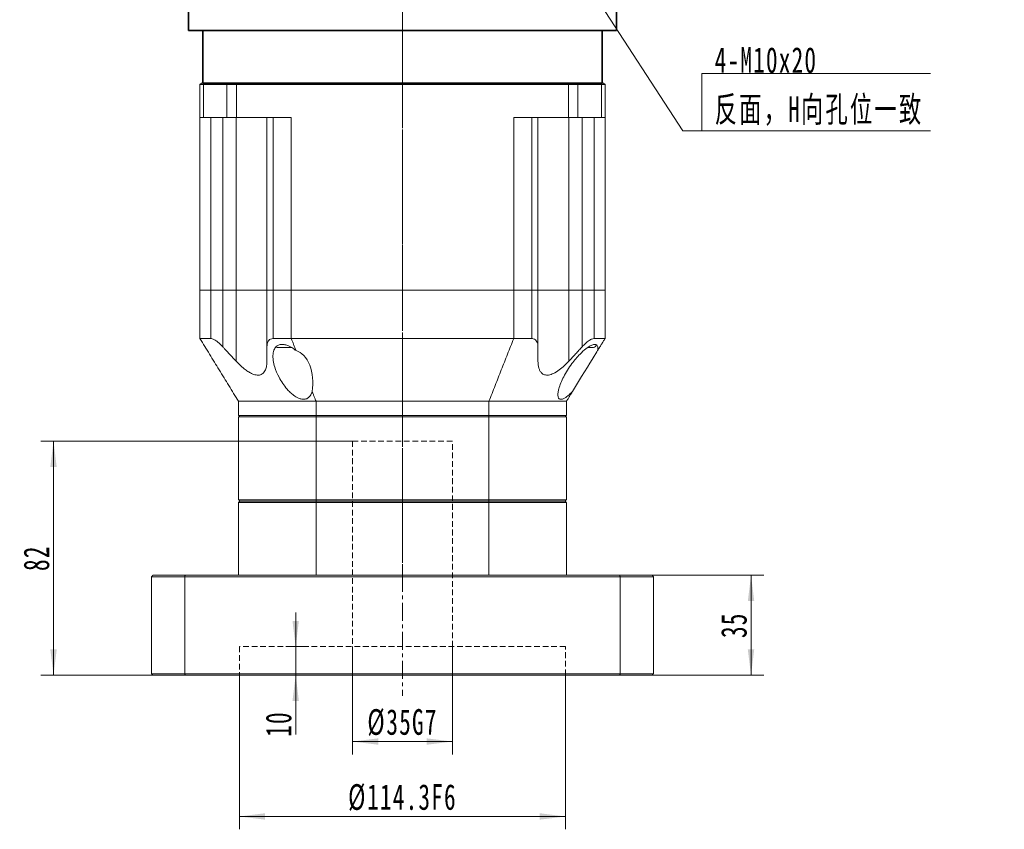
# Model space of a CAD drawing. Header units: millimetres. Extents: x 2713 to 3949, y -370 to 566.
# Tile 2 of 9: x 3097 to 3442, y -44 to 239. Entities that reach past the tile are written whole.
import ezdxf

# ---------------------------------------------------------------- set-up
doc = ezdxf.new("R2010")
doc.units = ezdxf.units.MM
for name, pattern in [('CENTER', [10.16, 6.35, -1.27, 1.27, -1.27]), ('DASHED', [0.75, 0.5, -0.25]), ('点画线', [18, 12, -2, 2, -2])]:
    doc.linetypes.add(name, pattern=pattern)
doc.layers.get('0').update_dxf_attribs({"lineweight": 35})
for name, color, linetype, lineweight in [('3中心线层', 1, 'CENTER', 18), ('4虚线层', 6, 'DASHED', 18), ('EB0', 7, 'Continuous', 35), ('中心线层', 1, '点画线', 18), ('尺寸线层', 3, 'Continuous', 18), ('粗实线层', 7, 'Continuous', 35)]:
    doc.layers.add(name, color=color, linetype=linetype, lineweight=lineweight)
doc.styles.add('标准', font='txt', dxfattribs={"width": 0.667})
doc.dimstyles.new('a4-1-3', dxfattribs={"dimtxt": 9, "dimasz": 9, "dimexe": 4.5, "dimexo": 0, "dimgap": 1.5, "dimtad": 1, "dimdec": 3, "dimdsep": 46, "dimtxsty": '标准', "dimblk": '_CAXARROW', "dimcen": 0, "dimdle": 12, "dimazin": 2, "dimtfac": 0.707107, "dimtdec": 3, "dimtix": 1, "dimtmove": 2, "dimatfit": 3, "dimfxl": 0, "dimfrac": 2, "dimtolj": 1, "dimtzin": 0, "dimarcsym": 0})

# ---------------------------------------------------------------- blocks, each defined once
blk = doc.blocks.new('*X15')
at = {"layer": '尺寸线层', "linetype": 'Continuous'}
blk.add_hatch(color=0, dxfattribs=at).paths.add_polyline_path([(-43.43, 56.55), (-37.58, 49.61), (-39.47, 48.39)], flags=0)
at = {"layer": '尺寸线层', "color": 0, "linetype": 'Continuous'}
blk.add_line((-43.43, 56.55), (-6.72, 0), dxfattribs=at)
at = {"layer": '尺寸线层', "color": 0}
for p, q in [((0, 20.08), (80.2, 20.08)), ((0, 0), (0, 20.08)), ((-6.72, 0), (0, 0)), ((0, 0), (80.2, 0))]:
    blk.add_line(p, q, dxfattribs=at)
at = {"layer": '尺寸线层', "color": 0, "insert": (4.5, 1.8), "char_height": 9, "width": 150.9096, "attachment_point": 7, "line_spacing_factor": 1.15057, "style": '标准'}
blk.add_mtext('\\T1.1;4-M10x20\\P反面，H向孔位一致', dxfattribs=at)
blk = doc.blocks.new('*X45')
at = {"layer": '尺寸线层', "linetype": 'Continuous'}
for points in [[(3353.35, 44.63), (3352.23, 35.63), (3354.48, 35.63)], [(3353.35, 9.63), (3352.23, 18.63), (3354.48, 18.63)]]:
    blk.add_hatch(color=0, dxfattribs=at).paths.add_polyline_path(points, flags=0)
at = {"layer": '尺寸线层', "color": 0, "linetype": 'Continuous'}
for p, q in [((3318.66, 44.63), (3357.85, 44.63)), ((3353.35, 9.63), (3353.35, 44.63)), ((3318.66, 9.63), (3357.85, 9.63))]:
    blk.add_line(p, q, dxfattribs=at)
at = {"layer": '尺寸线层', "color": 0, "insert": (3347.4, 27.13), "char_height": 9, "width": 18, "attachment_point": 5, "rotation": 90, "style": '标准'}
blk.add_mtext('\\T1.1;35', dxfattribs=at)
blk = doc.blocks.new('_CAXARROW')
blk.add_hatch(color=0).paths.add_polyline_path([(0, 0), (-1, 0.125), (-1, -0.125)], flags=0)
blk = doc.blocks.new('*X46')
at = {"layer": '尺寸线层', "linetype": 'Continuous'}
for points in [[(3213.66, -13.64), (3222.66, -12.51), (3222.66, -14.76)], [(3248.66, -13.64), (3239.66, -12.51), (3239.66, -14.76)]]:
    blk.add_hatch(color=0, dxfattribs=at).paths.add_polyline_path(points, flags=0)
at = {"layer": '尺寸线层', "color": 0, "linetype": 'Continuous'}
for p, q in [((3213.66, 19.63), (3213.66, -18.14)), ((3248.66, 19.63), (3248.66, -18.14)), ((3213.66, -13.64), (3248.66, -13.64))]:
    blk.add_line(p, q, dxfattribs=at)
at = {"layer": '尺寸线层', "color": 0, "insert": (3231.16, -6.98), "char_height": 9, "width": 47.9072, "attachment_point": 5, "style": '标准'}
blk.add_mtext('\\T1.1;%%C35G7', dxfattribs=at)
blk = doc.blocks.new('*X47')
at = {"layer": '尺寸线层', "linetype": 'Continuous'}
for points in [[(3174.01, -39.9), (3183.01, -38.77), (3183.01, -41.02)], [(3288.31, -39.9), (3279.31, -38.77), (3279.31, -41.02)]]:
    blk.add_hatch(color=0, dxfattribs=at).paths.add_polyline_path(points, flags=0)
at = {"layer": '尺寸线层', "color": 0, "linetype": 'Continuous'}
for p, q in [((3174.01, 9.63), (3174.01, -44.4)), ((3288.31, 9.63), (3288.31, -44.4)), ((3174.01, -39.9), (3288.31, -39.9))]:
    blk.add_line(p, q, dxfattribs=at)
at = {"layer": '尺寸线层', "color": 0, "insert": (3231.16, -33.27), "char_height": 9, "width": 75.3198, "attachment_point": 5, "style": '标准'}
blk.add_mtext('\\T1.1;%%C114.3F6', dxfattribs=at)
blk = doc.blocks.new('*X48')
at = {"layer": '尺寸线层', "linetype": 'Continuous'}
for points in [[(3193.72, 19.63), (3192.6, 28.63), (3194.85, 28.63)], [(3193.72, 9.63), (3192.6, 0.63), (3194.85, 0.63)]]:
    blk.add_hatch(color=0, dxfattribs=at).paths.add_polyline_path(points, flags=0)
at = {"layer": '尺寸线层', "color": 0, "linetype": 'Continuous'}
for p, q in [((3193.72, -11.2), (3193.72, 31.63)), ((3191.76, 19.63), (3198.22, 19.63)), ((3191.76, 9.63), (3198.22, 9.63))]:
    blk.add_line(p, q, dxfattribs=at)
at = {"layer": '尺寸线层', "color": 0, "insert": (3187.77, -7.5), "char_height": 9, "width": 18, "attachment_point": 5, "rotation": 90, "style": '标准'}
blk.add_mtext('\\T1.1;10', dxfattribs=at)
blk = doc.blocks.new('*X49')
at = {"layer": '尺寸线层', "linetype": 'Continuous'}
for points in [[(3108.83, 91.63), (3107.7, 82.63), (3109.95, 82.63)], [(3108.83, 9.63), (3107.7, 18.63), (3109.95, 18.63)]]:
    blk.add_hatch(color=0, dxfattribs=at).paths.add_polyline_path(points, flags=0)
at = {"layer": '尺寸线层', "color": 0, "linetype": 'Continuous'}
for p, q in [((3213.66, 91.63), (3104.33, 91.63)), ((3108.83, 9.63), (3108.83, 91.63)), ((3143.66, 9.63), (3104.33, 9.63))]:
    blk.add_line(p, q, dxfattribs=at)
at = {"layer": '尺寸线层', "color": 0, "insert": (3102.88, 50.63), "char_height": 9, "width": 18, "attachment_point": 5, "rotation": 90, "style": '标准'}
blk.add_mtext('\\T1.1;82', dxfattribs=at)

msp = doc.modelspace()

# ---------------------------------------------------------------- linework, layer by layer
at = {"color": 7, "linetype": 'Continuous', "lineweight": 15}
for p, q in [((3160.66, 217.1331), (3160.16, 216.633)), ((3161.41, 216.633), (3160.16, 216.633)), ((3160.16, 205.1331), (3160.16, 216.633)), ((3160.66, 217.1331), (3161.785, 217.1331)), ((3161.785, 217.1331), (3161.41, 216.633)), ((3161.41, 216.633), (3161.41, 205.1331)), ((3169.6463, 216.633), (3161.41, 216.633)), ((3161.785, 217.1331), (3169.977, 217.1331)), ((3161.785, 217.1331), (3169.977, 217.1331)), ((3169.977, 217.1331), (3169.6463, 216.633)), ((3169.6463, 205.1331), (3169.6463, 216.633)), ((3172.9534, 216.633), (3169.6463, 216.633)), ((3169.977, 217.1331), (3172.9534, 217.1331)), ((3169.977, 217.1331), (3172.9534, 217.1331)), ((3172.9534, 217.1331), (3289.3665, 217.1331)), ((3172.9534, 217.1331), (3172.9534, 216.633)), ((3172.9534, 217.1331), (3289.3665, 217.1331)), ((3172.9534, 216.633), (3172.9534, 205.1331)), ((3289.3665, 216.633), (3172.9534, 216.633)), ((3289.3665, 217.1331), (3292.343, 217.1331)), ((3289.3665, 217.1331), (3289.3665, 216.633)), ((3289.3665, 217.1331), (3292.343, 217.1331)), ((3289.3665, 205.1331), (3289.3665, 216.633)), ((3292.6737, 216.633), (3289.3665, 216.633)), ((3292.343, 217.1331), (3300.535, 217.1331)), ((3292.6737, 216.633), (3292.343, 217.1331)), ((3292.343, 217.1331), (3300.535, 217.1331)), ((3292.6737, 216.633), (3292.6737, 205.1331)), ((3300.91, 216.633), (3292.6737, 216.633)), ((3300.91, 216.633), (3300.535, 217.1331)), ((3300.535, 217.1331), (3301.66, 217.1331)), ((3300.91, 205.1331), (3300.91, 216.633)), ((3302.16, 216.633), (3300.91, 216.633)), ((3302.16, 216.633), (3301.66, 217.1331)), ((3302.16, 216.633), (3302.16, 205.1331)), ((3161.41, 205.1331), (3160.16, 205.1331)), ((3160.16, 144.6331), (3160.16, 205.1331)), ((3169.6463, 205.1331), (3161.41, 205.1331)), ((3164.0089, 144.6331), (3164.0089, 205.1331)), ((3168.154, 205.1331), (3168.154, 144.6331)), ((3172.9534, 205.1331), (3169.6463, 205.1331)), ((3172.8237, 205.1331), (3172.8237, 144.6331)), ((3192.1728, 205.1331), (3172.9534, 205.1331)), ((3183.66, 144.6331), (3183.66, 205.1331)), ((3185.8639, 205.1331), (3185.8639, 144.6331)), ((3192.1728, 205.1331), (3192.1728, 144.6331)), ((3289.3665, 205.1331), (3270.1471, 205.1331)), ((3270.1471, 144.6331), (3270.1471, 205.1331)), ((3276.456, 144.6331), (3276.456, 205.1331)), ((3278.66, 205.1331), (3278.66, 144.6331)), ((3292.6737, 205.1331), (3289.3665, 205.1331)), ((3289.4963, 205.1331), (3289.4963, 144.6331)), ((3300.91, 205.1331), (3292.6737, 205.1331)), ((3294.1659, 144.6331), (3294.1659, 205.1331)), ((3298.3111, 205.1331), (3298.3111, 144.6331)), ((3302.16, 205.1331), (3300.91, 205.1331)), ((3302.16, 205.1331), (3302.16, 144.6331)), ((3160.16, 127.633), (3160.16, 144.6331)), ((3164.0089, 144.6331), (3160.16, 144.6331)), ((3164.0089, 144.6331), (3160.16, 144.6331)), ((3164.0089, 127.633), (3164.0089, 144.6331)), ((3164.0089, 144.6331), (3168.154, 144.6331)), ((3168.154, 144.6331), (3164.0089, 144.6331)), ((3168.154, 144.6331), (3168.154, 124.7524)), ((3168.154, 144.6331), (3172.8237, 144.6331)), ((3168.154, 144.6331), (3172.8237, 144.6331)), ((3172.8237, 144.6331), (3172.8237, 119.6977)), ((3172.8237, 144.6331), (3183.66, 144.6331)), ((3172.8237, 144.6331), (3183.66, 144.6331)), ((3183.66, 124.7524), (3183.66, 144.6331)), ((3183.66, 144.6331), (3185.8639, 144.6331)), ((3185.8639, 144.6331), (3183.66, 144.6331)), ((3185.8639, 144.6331), (3185.8639, 127.633)), ((3192.1728, 144.6331), (3185.8639, 144.6331)), ((3192.1728, 144.6331), (3185.8639, 144.6331)), ((3192.1728, 144.6331), (3192.1728, 127.633)), ((3192.1728, 144.6331), (3270.1471, 144.6331)), ((3270.1471, 144.6331), (3192.1728, 144.6331)), ((3270.1471, 127.633), (3270.1471, 144.6331)), ((3276.456, 144.6331), (3270.1471, 144.6331)), ((3276.456, 144.6331), (3270.1471, 144.6331)), ((3276.456, 127.633), (3276.456, 144.6331)), ((3276.456, 144.6331), (3278.66, 144.6331)), ((3278.66, 144.6331), (3276.456, 144.6331)), ((3278.66, 144.6331), (3278.66, 124.7524)), ((3278.66, 144.6331), (3289.4963, 144.6331)), ((3278.66, 144.6331), (3289.4963, 144.6331)), ((3289.4963, 144.6331), (3289.4963, 119.6977)), ((3289.4963, 144.6331), (3294.1659, 144.6331)), ((3289.4963, 144.6331), (3294.1659, 144.6331)), ((3294.1659, 124.7524), (3294.1659, 144.6331)), ((3294.1659, 144.6331), (3298.3111, 144.6331)), ((3298.3111, 144.6331), (3294.1659, 144.6331)), ((3298.3111, 144.6331), (3298.3111, 127.633)), ((3302.16, 144.6331), (3298.3111, 144.6331)), ((3302.16, 144.6331), (3298.3111, 144.6331)), ((3302.16, 144.6331), (3302.16, 127.633)), ((3160.16, 127.633), (3164.0089, 127.633)), ((3185.8639, 127.633), (3192.1728, 127.633)), ((3192.152, 124.533), (3187.2408, 124.533)), ((3270.1471, 127.633), (3192.1728, 127.633)), ((3270.1471, 127.633), (3276.456, 127.633)), ((3298.1435, 124.533), (3296.2561, 124.533)), ((3298.3111, 127.633), (3302.16, 127.633)), ((3200.8491, 105.6331), (3173.66, 105.6331)), ((3173.66, 105.6331), (3173.66, 100.633)), ((3261.4709, 105.6331), (3200.8491, 105.6331)), ((3200.8491, 105.6331), (3200.8491, 100.633)), ((3288.66, 105.6331), (3261.4709, 105.6331)), ((3261.4709, 105.6331), (3261.4709, 100.633)), ((3288.66, 105.6331), (3288.66, 100.633)), ((3200.8491, 100.633), (3173.66, 100.633)), ((3200.8491, 100.1331), (3173.66, 100.1331)), ((3173.66, 100.1331), (3173.66, 71.133)), ((3261.4709, 100.633), (3200.8491, 100.633)), ((3200.8491, 71.133), (3200.8491, 100.1331)), ((3261.4709, 100.1331), (3200.8491, 100.1331)), ((3288.66, 100.633), (3261.4709, 100.633)), ((3261.4709, 100.1331), (3261.4709, 71.133)), ((3288.66, 100.1331), (3261.4709, 100.1331)), ((3288.66, 71.133), (3288.66, 100.1331)), ((3173.66, 71.133), (3200.8491, 71.133)), ((3200.8491, 70.1331), (3173.66, 70.1331)), ((3173.66, 70.1331), (3173.66, 44.6331)), ((3174.16, 70.6331), (3200.9731, 70.6331)), ((3200.9731, 70.6331), (3174.16, 70.6331)), ((3200.8491, 71.133), (3261.4709, 71.133)), ((3200.8491, 44.6331), (3200.8491, 70.1331)), ((3261.4709, 70.1331), (3200.8491, 70.1331)), ((3200.9731, 70.6331), (3261.3469, 70.6331)), ((3261.3469, 70.6331), (3200.9731, 70.6331)), ((3261.3469, 70.6331), (3288.16, 70.6331)), ((3288.16, 70.6331), (3261.3469, 70.6331)), ((3261.4709, 71.133), (3288.66, 71.133)), ((3261.4709, 70.1331), (3261.4709, 44.6331)), ((3288.66, 70.1331), (3261.4709, 70.1331)), ((3288.66, 44.6331), (3288.66, 70.1331)), ((3143.16, 44.133), (3143.16, 10.1331)), ((3154.817, 44.133), (3143.16, 44.133)), ((3143.66, 44.6331), (3155.0039, 44.6331)), ((3154.817, 10.1331), (3154.817, 44.133)), ((3307.5029, 44.133), (3154.817, 44.133)), ((3155.0039, 44.6331), (3307.3161, 44.6331)), ((3307.3161, 44.6331), (3318.66, 44.6331)), ((3307.5029, 44.133), (3307.5029, 10.1331)), ((3319.16, 44.133), (3307.5029, 44.133)), ((3319.16, 10.1331), (3319.16, 44.133)), ((3143.16, 10.1331), (3154.817, 10.1331)), ((3155.0039, 9.6331), (3143.66, 9.6331)), ((3154.817, 10.1331), (3307.5029, 10.1331)), ((3307.3161, 9.6331), (3155.0039, 9.6331)), ((3318.66, 9.6331), (3307.3161, 9.6331)), ((3307.5029, 10.1331), (3319.16, 10.1331))]:
    msp.add_line(p, q, dxfattribs=at)
msp.add_lwpolyline([(3299.5561, 123.3898), (3299.3074, 122.9844), (3298.903, 122.3254), (3298.3524, 121.4281), (3297.6684, 120.3134), (3296.867, 119.0075), (3295.967, 117.5407), (3294.9893, 115.9475), (3293.9568, 114.2649), (3292.8936, 112.5323), (3291.8246, 110.7902), (3290.7747, 109.0793)], dxfattribs=at)
for centre, start, end in [((3187.2408, 125.5331), 247.401448, 270), ((3298.1435, 125.5331), 270, 0)]:
    msp.add_arc(centre, 1, start, end, dxfattribs=at)
msp.add_ellipse((3192.7408, 112.1247), major_axis=(0, 11.4074), ratio=0.61363636, start_param=4.44214893, end_param=6.12506471, dxfattribs=at)
for points in [[(3173.66, 105.6331), (3160.16, 127.633)], [(3192.1728, 127.633), (3193.8431, 123.3898)], [(3261.4709, 105.6331), (3270.1471, 127.633)], [(3294.1659, 124.7524), (3289.4963, 119.6977)], [(3302.16, 127.633), (3299.5561, 123.3898)], [(3199.4868, 109.0793), (3200.8491, 105.6331)], [(3290.7747, 109.0793), (3288.66, 105.6331)], [(3174.16, 100.633), (3173.66, 100.1331)], [(3200.9731, 100.633), (3200.8491, 100.1331)], [(3261.4709, 100.1331), (3261.3469, 100.633)], [(3288.66, 100.1331), (3288.16, 100.633)], [(3174.16, 70.6331), (3173.66, 71.133)], [(3173.66, 70.1331), (3174.16, 70.6331)], [(3200.9731, 70.6331), (3200.8491, 71.133)], [(3200.8491, 70.1331), (3200.9731, 70.6331)], [(3261.3469, 70.6331), (3261.4709, 71.133)], [(3261.4709, 70.1331), (3261.3469, 70.6331)], [(3288.66, 71.133), (3288.16, 70.6331)], [(3288.66, 70.1331), (3288.16, 70.6331)], [(3143.16, 44.133), (3143.66, 44.6331)], [(3154.817, 44.133), (3155.0039, 44.6331)], [(3307.5029, 44.133), (3307.3161, 44.6331)], [(3318.66, 44.6331), (3319.16, 44.133)], [(3143.16, 10.1331), (3143.66, 9.6331)], [(3155.0039, 9.6331), (3154.817, 10.1331)], [(3307.3161, 9.6331), (3307.5029, 10.1331)], [(3318.66, 9.6331), (3319.16, 10.1331)]]:
    msp.add_open_spline(points, degree=1, dxfattribs=at)
for points, knots in [([(3168.154, 124.7524), (3167.863, 125.0609), (3167.2816, 125.677), (3166.3113, 126.5305), (3165.3383, 127.2128), (3164.5281, 127.5842), (3164.1517, 127.6196), (3164.0089, 127.633)], [0, 0, 0, 0, 1.12288088, 2.24308532, 3.47306139, 4.51168182, 5.14651158, 5.14651158, 5.14651158, 5.14651158]), ([(3172.8237, 119.6977), (3171.4696, 121.1516), (3169.9062, 122.8302), (3168.3609, 124.5255), (3168.154, 124.7524)], [0, 0, 0, 0, 5.96033141, 6.88161623, 6.88161623, 6.88161623, 6.88161623]), ([(3185.8639, 127.633), (3185.54, 127.5937), (3184.8944, 127.5153), (3184.1504, 126.8751), (3183.7234, 125.9341), (3183.6796, 125.1178), (3183.66, 124.7524)], [0, 0, 0, 0, 0.86215546, 1.71853077, 3.0266067, 4.08652813, 4.08652813, 4.08652813, 4.08652813]), ([(3183.66, 124.7524), (3183.66, 124.5255), (3183.66, 122.8302), (3183.66, 121.1516), (3183.66, 119.6977)], [0, 0, 0, 0, 0.6767102, 5.054757, 5.054757, 5.054757, 5.054757]), ([(3199.4868, 109.0793), (3199.3431, 108.6512), (3199.048, 107.7718), (3198.2186, 106.812), (3197.0976, 106.3053), (3195.8829, 106.3005), (3194.4578, 106.7564), (3193.0758, 107.6122), (3191.7864, 108.7222), (3190.4689, 110.1188), (3189.118, 111.8995), (3187.5689, 114.5022), (3186.4121, 117.2359), (3185.7632, 119.9775), (3185.6819, 122.1259), (3186.1202, 123.8737), (3187.0107, 125.0131), (3188.223, 125.5695), (3189.5798, 125.6056), (3191.1606, 125.1648), (3192.6114, 124.3774), (3193.4903, 123.6726), (3193.8431, 123.3898)], [0, 0, 0, 0, 1.58943075, 3.26534015, 4.49198663, 5.72533161, 6.83614338, 8.49417023, 9.8316467, 11.17203856, 13.44234872, 15.71638055, 19.47072515, 22.0047095, 24.53183276, 26.72774694, 28.59580746, 29.97837532, 31.36766045, 32.62756506, 34.35557501, 35.51429673, 35.51429673, 35.51429673, 35.51429673]), ([(3278.66, 124.7524), (3278.6461, 125.0609), (3278.6184, 125.677), (3278.3475, 126.5305), (3277.8447, 127.2128), (3277.158, 127.5842), (3276.6491, 127.6196), (3276.456, 127.633)], [0, 0, 0, 0, 0.89264101, 1.78315683, 2.76093381, 3.58658981, 4.09125264, 4.09125264, 4.09125264, 4.09125264]), ([(3278.66, 119.6977), (3278.66, 121.1516), (3278.66, 122.8302), (3278.66, 124.5255), (3278.66, 124.7524)], [0, 0, 0, 0, 4.3780468, 5.054757, 5.054757, 5.054757, 5.054757]), ([(3290.7747, 109.0793), (3290.3742, 108.6798), (3289.463, 107.771), (3288.166, 106.7843), (3287.0432, 106.2941), (3286.3081, 106.3133), (3285.7851, 106.7841), (3285.6009, 107.662), (3285.6877, 108.8), (3286.0018, 110.2291), (3286.6339, 112.0452), (3287.672, 114.2635), (3288.9774, 116.5466), (3290.4222, 118.6701), (3291.9068, 120.5567), (3293.5277, 122.3542), (3295.2643, 123.9539), (3296.9095, 125.0751), (3298.1395, 125.5859), (3298.9981, 125.5923), (3299.5511, 125.1242), (3299.6963, 124.3338), (3299.5943, 123.6466), (3299.5561, 123.3898)], [0, 0, 0, 0, 1.3673905, 3.11073867, 4.21441886, 5.32332881, 6.34707118, 7.89780025, 9.15444542, 10.41382089, 12.54095273, 14.67147797, 16.92270346, 19.17311317, 20.89303544, 22.61060664, 24.85963318, 26.46388708, 27.73276958, 29.00738941, 30.16811178, 31.78970551, 32.757768, 32.757768, 32.757768, 32.757768]), ([(3298.3111, 127.633), (3298.0558, 127.5937), (3297.5469, 127.5153), (3296.4482, 126.8751), (3295.2883, 125.9341), (3294.513, 125.1178), (3294.1659, 124.7524)], [0, 0, 0, 0, 1.08520657, 2.16314546, 3.80963792, 5.14377803, 5.14377803, 5.14377803, 5.14377803]), ([(3183.66, 119.6977), (3183.6384, 119.1457), (3183.5954, 118.0431), (3183.166, 116.5302), (3182.3626, 115.3426), (3181.0782, 114.7261), (3179.5275, 114.8237), (3177.9931, 115.4505), (3176.6311, 116.2905), (3174.8855, 117.6129), (3173.6694, 118.8426), (3172.8237, 119.6977)], [0, 0, 0, 0, 1.81418556, 3.62409993, 5.63118408, 7.31212006, 9.00054564, 10.54789571, 11.78283437, 13.02024208, 15.84497007, 15.84497007, 15.84497007, 15.84497007]), ([(3289.4963, 119.6977), (3288.9597, 119.1457), (3287.8878, 118.0431), (3286.0743, 116.5302), (3284.1991, 115.3425), (3282.3639, 114.7261), (3280.9001, 114.8237), (3279.9268, 115.4505), (3279.3238, 116.2905), (3278.7809, 117.6129), (3278.7096, 118.8426), (3278.66, 119.6977)], [0, 0, 0, 0, 1.81410618, 3.62394565, 5.6309396, 7.31180628, 9.00015991, 10.5474417, 11.78233114, 13.01968542, 15.84429304, 15.84429304, 15.84429304, 15.84429304])]:
    msp.add_open_spline(points, degree=3, knots=knots, dxfattribs=at)
at = {"layer": '3中心线层'}
for p, q in [((3231.16, 322.8212), (3231.16, 39.8138)), ((3231.16, 319.4957), (3231.16, 2.4073))]:
    msp.add_line(p, q, dxfattribs=at)
at = {"layer": '4虚线层', "lineweight": 15, "ltscale": 4}
for p, q in [((3213.66, 91.6331), (3213.66, 19.633)), ((3213.66, 91.6331), (3248.66, 91.6331)), ((3248.66, 19.633), (3248.66, 91.6331)), ((3174.01, 19.633), (3174.01, 9.6331)), ((3288.31, 19.633), (3174.01, 19.633)), ((3288.31, 9.6331), (3288.31, 19.633))]:
    msp.add_line(p, q, dxfattribs=at)
at = {"layer": 'EB0'}
msp.add_line((3301.16, 217.1331), (3161.16, 217.1331), dxfattribs=at)
at = {"layer": '中心线层'}
msp.add_line((3231.16, 58.4124), (3231.16, 388.6331), dxfattribs=at)
at = {"layer": '粗实线层'}
for p, q in [((3156.16, 235.6331), (3156.16, 385.6331)), ((3306.16, 235.6331), (3306.16, 385.6331)), ((3156.16, 235.6331), (3306.16, 235.6331)), ((3161.16, 217.1331), (3161.16, 235.6331)), ((3301.16, 217.1331), (3301.16, 235.6331))]:
    msp.add_line(p, q, dxfattribs=at)

# ---------------------------------------------------------------- block references
at = {"layer": '尺寸线层'}
msp.add_blockref('*X15', (3336.1138, 200.3883), dxfattribs=at)

# ---------------------------------------------------------------- dimensions: what is measured, and where the dimension line sits
for base, p1, p2, picture, middle in [((3108.83, 91.6331), (3143.66, 9.6331), (3213.66, 91.6331), '*X49', (3102.8786, 50.6331)), ((3353.3538, 44.6331), (3318.66, 9.6331), (3318.66, 44.6331), '*X45', (3347.4025, 27.1331)), ((3193.7215, 19.633), (3191.759, 9.6331), (3191.759, 19.633), '*X48', (3187.7701, -7.5003))]:
    dim = msp.add_linear_dim(base=base, p1=p1, p2=p2, angle=90, dimstyle='a4-1-3', override={"dimsah": 1, "dimtfill": 1, "dimtzin": 0}, dxfattribs=at)
    dim.commit()
    dim.dimension.update_dxf_attribs({"geometry": picture, "text_midpoint": middle, "dimtype": 160})
for base, p1, p2, text, picture, middle in [((3248.66, -13.6398), (3213.66, 19.633), (3248.66, 19.633), '%%C<>G7', '*X46', (3231.16, -6.9831)), ((3288.31, -39.899), (3174.01, 9.6331), (3288.31, 9.633), '%%C<>F6', '*X47', (3231.16, -33.2666))]:
    dim = msp.add_linear_dim(base=base, p1=p1, p2=p2, text=text, dimstyle='a4-1-3', override={"dimsah": 1, "dimtfill": 1}, dxfattribs=at)
    dim.commit()
    dim.dimension.update_dxf_attribs({"geometry": picture, "text_midpoint": middle})

doc.saveas('drawing.dxf')
